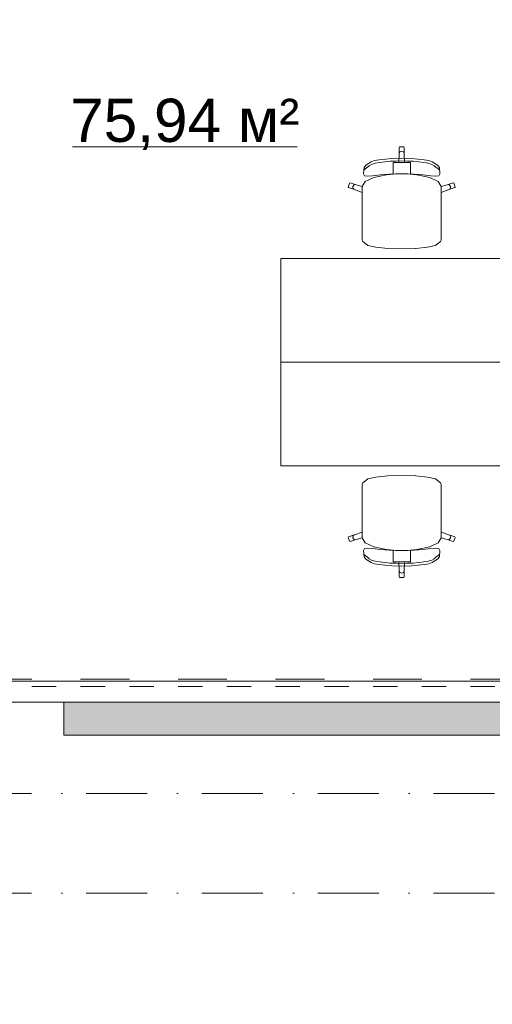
# Model space of a CAD drawing. Header units: millimetres. Extents: x -59761 to 112741, y -57975 to 46221.
# Tile 10 of 256: x -5856 to -3120, y -28218 to -22523. Entities that reach past the tile are written whole.
import ezdxf

# ---------------------------------------------------------------- set-up
doc = ezdxf.new("R2010")
doc.units = ezdxf.units.MM
for name, pattern in [('Wipeout_Contour', [1000, 0, -1000]), ('короткая штриховая', [282.222222, 141.111111, -141.111111]), ('Штриховая', [564.444447, 282.222223, -282.222223]), ('Штрихпунктирная', [670.277762, 352.777767, -176.388884, 0, -141.111112])]:
    doc.linetypes.add(name, pattern=pattern)
for name, color, linetype in [('Интерьер - Мебель', 7, 'Continuous'), ('Интерьер - Фитостена', 7, 'Continuous'), ('Конструктив - ГКЛ', 7, 'Continuous'), ('Элемент модели - Границы зон', 7, 'Continuous'), ('Элемент Модели - Зона', 7, 'Continuous'), ('Элемент Модели - Оси', 2, 'Continuous')]:
    doc.layers.add(name, color=color, linetype=linetype)
doc.styles.add('СГЕНЕРИР_СТИЛЬ_1', font='arial.ttf')

msp = doc.modelspace()

# ---------------------------------------------------------------- hatches: boundary and pattern name
at = {"layer": 'Интерьер - Фитостена', "linetype": 'Continuous', "lineweight": 0}
msp.add_hatch(color=255, dxfattribs=at).paths.add_polyline_path([(-5600, -26462.5), (-5600, -26662.5), (-2950, -26662.5), (-2950, -26462.5)])

# ---------------------------------------------------------------- linework, layer by layer
at = {"layer": 'Интерьер - Мебель', "color": 7, "linetype": 'Continuous', "lineweight": 15}
for p, q in [((-3659.58, -23262.39), (-3656.56, -23259.4)), ((-3659.58, -23299.28), (-3659.58, -23262.39)), ((-3658.43, -23293.56), (-3655.16, -23288.71)), ((-3656.56, -23259.4), (-3644.49, -23259.4)), ((-3655.16, -23288.71), (-3650.26, -23285.46)), ((-3650.26, -23285.46), (-3644.49, -23284.33)), ((-3632.41, -23259.4), (-3644.49, -23259.4)), ((-3638.71, -23285.46), (-3644.49, -23284.33)), ((-3633.81, -23288.71), (-3638.71, -23285.46)), ((-3630.54, -23293.56), (-3633.81, -23288.71)), ((-3629.39, -23262.39), (-3632.41, -23259.4)), ((-3629.39, -23299.28), (-3629.39, -23262.39)), ((-3852.05, -23365.44), (-3821.02, -23345.38)), ((-3821.02, -23345.38), (-3801.07, -23338.12)), ((-3801.07, -23338.12), (-3775.19, -23333.32)), ((-3773.01, -23348.92), (-3798.95, -23353.86)), ((-3775.19, -23333.32), (-3701.99, -23326.34)), ((-3743.03, -23345.23), (-3773.01, -23348.92)), ((-3710.58, -23342.69), (-3743.03, -23345.23)), ((-3677.21, -23341.23), (-3710.58, -23342.69)), ((-3701.99, -23326.34), (-3644.49, -23324.16)), ((-3694.8, -23379.06), (-3694.8, -23349.14)), ((-3694.8, -23349.14), (-3661.38, -23349.14)), ((-3644.49, -23340.76), (-3677.21, -23341.23)), ((-3661.38, -23349.14), (-3659.58, -23299.28)), ((-3661.38, -23349.14), (-3644.49, -23349.14)), ((-3659.58, -23299.28), (-3658.43, -23293.56)), ((-3586.98, -23326.34), (-3644.49, -23324.16)), ((-3644.49, -23340.76), (-3611.76, -23341.23)), ((-3627.59, -23349.14), (-3644.49, -23349.14)), ((-3629.39, -23299.28), (-3630.54, -23293.56)), ((-3627.59, -23349.14), (-3629.39, -23299.28)), ((-3594.17, -23349.14), (-3627.59, -23349.14)), ((-3611.76, -23341.23), (-3578.4, -23342.69)), ((-3594.17, -23379.06), (-3594.17, -23349.14)), ((-3513.78, -23333.32), (-3586.98, -23326.34)), ((-3578.4, -23342.69), (-3545.94, -23345.23)), ((-3545.94, -23345.23), (-3515.96, -23348.92)), ((-3515.96, -23348.92), (-3490.02, -23353.86)), ((-3487.9, -23338.12), (-3513.78, -23333.32)), ((-3467.95, -23345.38), (-3487.9, -23338.12)), ((-3436.92, -23365.44), (-3467.95, -23345.38)), ((-3865.88, -23414.71), (-3862.59, -23378.63)), ((-3859.5, -23389.19), (-3863.25, -23391.81)), ((-3862.59, -23378.63), (-3852.05, -23365.44)), ((-3853.25, -23384.04), (-3859.5, -23389.19)), ((-3844.21, -23377.88), (-3853.25, -23384.04)), ((-3832.5, -23367.81), (-3844.21, -23377.88)), ((-3819.31, -23360.13), (-3832.5, -23367.81)), ((-3798.95, -23353.86), (-3819.31, -23360.13)), ((-3694.8, -23417.77), (-3694.8, -23379.06)), ((-3594.17, -23417.77), (-3594.17, -23379.06)), ((-3490.02, -23353.86), (-3469.66, -23360.13)), ((-3469.66, -23360.13), (-3456.47, -23367.81)), ((-3456.47, -23367.81), (-3444.76, -23377.88)), ((-3444.76, -23377.88), (-3435.72, -23384.04)), ((-3426.38, -23378.63), (-3436.92, -23365.44)), ((-3435.72, -23384.04), (-3429.47, -23389.19)), ((-3429.47, -23389.19), (-3425.72, -23391.81)), ((-3423.09, -23414.71), (-3426.38, -23378.63)), ((-3873.64, -23487.67), (-3856.3, -23459.81)), ((-3859.17, -23426.26), (-3865.88, -23414.71)), ((-3841.94, -23429.31), (-3859.17, -23426.26)), ((-3856.3, -23459.81), (-3806.6, -23436.03)), ((-3813.02, -23426.72), (-3841.94, -23429.31)), ((-3767.71, -23420.9), (-3813.02, -23426.72)), ((-3806.6, -23436.03), (-3732.22, -23420.15)), ((-3716.78, -23416.23), (-3767.71, -23420.9)), ((-3732.22, -23420.15), (-3694.8, -23417.77)), ((-3644.49, -23413.9), (-3716.78, -23416.23)), ((-3694.8, -23417.77), (-3644.49, -23414.57)), ((-3644.49, -23413.9), (-3572.19, -23416.23)), ((-3594.17, -23417.77), (-3644.49, -23414.57)), ((-3556.75, -23420.15), (-3594.17, -23417.77)), ((-3572.19, -23416.23), (-3521.26, -23420.9)), ((-3482.37, -23436.03), (-3556.75, -23420.15)), ((-3521.26, -23420.9), (-3475.95, -23426.72)), ((-3432.67, -23459.81), (-3482.37, -23436.03)), ((-3475.95, -23426.72), (-3447.03, -23429.31)), ((-3447.03, -23429.31), (-3429.81, -23426.26)), ((-3415.33, -23487.67), (-3432.67, -23459.81)), ((-3429.81, -23426.26), (-3423.09, -23414.71)), ((-3954.49, -23491.27), (-3947.02, -23468.51)), ((-3952.55, -23495.04), (-3954.49, -23491.27)), ((-3917.13, -23506.44), (-3952.55, -23495.04)), ((-3947.02, -23468.51), (-3943.22, -23466.59)), ((-3943.22, -23466.59), (-3907.81, -23477.99)), ((-3927.52, -23493.39), (-3926.83, -23487.59)), ((-3925.92, -23499.01), (-3927.52, -23493.39)), ((-3926.83, -23487.59), (-3923.95, -23482.5)), ((-3922.27, -23503.59), (-3925.92, -23499.01)), ((-3923.95, -23482.5), (-3919.32, -23478.89)), ((-3917.13, -23506.44), (-3922.27, -23503.59)), ((-3919.32, -23478.89), (-3913.65, -23477.3)), ((-3873.76, -23522.12), (-3917.13, -23506.44)), ((-3913.65, -23477.3), (-3907.81, -23477.99)), ((-3907.81, -23477.99), (-3873.64, -23487.67)), ((-3873.76, -23487.86), (-3873.64, -23487.67)), ((-3873.76, -23487.86), (-3873.76, -23522.12)), ((-3381.17, -23477.99), (-3415.33, -23487.67)), ((-3415.21, -23487.86), (-3415.33, -23487.67)), ((-3415.21, -23487.86), (-3415.21, -23522.12)), ((-3415.21, -23522.12), (-3371.84, -23506.44)), ((-3345.75, -23466.59), (-3381.17, -23477.99)), ((-3375.32, -23477.3), (-3381.17, -23477.99)), ((-3369.65, -23478.89), (-3375.32, -23477.3)), ((-3371.84, -23506.44), (-3336.42, -23495.04)), ((-3371.84, -23506.44), (-3366.7, -23503.59)), ((-3365.02, -23482.5), (-3369.65, -23478.89)), ((-3366.7, -23503.59), (-3363.05, -23499.01)), ((-3362.14, -23487.59), (-3365.02, -23482.5)), ((-3363.05, -23499.01), (-3361.45, -23493.39)), ((-3361.45, -23493.39), (-3362.14, -23487.59)), ((-3341.95, -23468.51), (-3345.75, -23466.59)), ((-3334.49, -23491.27), (-3341.95, -23468.51)), ((-3336.42, -23495.04), (-3334.49, -23491.27)), ((-3873.76, -23731.23), (-3873.76, -23522.12)), ((-3415.21, -23731.23), (-3415.21, -23522.12)), ((-3873.76, -23767.31), (-3873.76, -23731.23)), ((-3415.21, -23767.31), (-3415.21, -23731.23)), ((-3873.76, -23798.35), (-3873.76, -23767.31)), ((-3869.21, -23806.95), (-3873.76, -23798.35)), ((-3419.76, -23806.95), (-3415.21, -23798.35)), ((-3415.21, -23798.35), (-3415.21, -23767.31)), ((-3842.41, -23828.11), (-3869.21, -23806.95)), ((-3840.27, -23828.99), (-3842.41, -23828.11)), ((-3794.34, -23839.68), (-3840.27, -23828.99)), ((-3725.58, -23846.82), (-3794.34, -23839.68)), ((-3724.52, -23846.92), (-3725.58, -23846.82)), ((-3644.49, -23849.4), (-3724.52, -23846.92)), ((-3644.49, -23849.4), (-3564.45, -23846.92)), ((-3564.45, -23846.92), (-3563.39, -23846.82)), ((-3563.39, -23846.82), (-3494.63, -23839.68)), ((-3494.63, -23839.68), (-3448.7, -23828.99)), ((-3448.7, -23828.99), (-3446.56, -23828.11)), ((-3446.56, -23828.11), (-3419.76, -23806.95)), ((-3794.34, -25169.12), (-3840.27, -25179.81)), ((-3725.58, -25161.97), (-3794.34, -25169.12)), ((-3724.52, -25161.87), (-3725.58, -25161.97)), ((-3644.49, -25159.4), (-3724.52, -25161.87)), ((-3644.49, -25159.4), (-3564.45, -25161.87)), ((-3564.45, -25161.87), (-3563.39, -25161.97)), ((-3563.39, -25161.97), (-3494.63, -25169.12)), ((-3494.63, -25169.12), (-3448.7, -25179.81)), ((-3869.21, -25201.84), (-3873.76, -25210.44)), ((-3873.76, -25210.44), (-3873.76, -25241.48)), ((-3842.41, -25180.68), (-3869.21, -25201.84)), ((-3840.27, -25179.81), (-3842.41, -25180.68)), ((-3448.7, -25179.81), (-3446.56, -25180.68)), ((-3446.56, -25180.68), (-3419.76, -25201.84)), ((-3419.76, -25201.84), (-3415.21, -25210.44)), ((-3415.21, -25210.44), (-3415.21, -25241.48)), ((-3873.76, -25241.48), (-3873.76, -25277.56)), ((-3873.76, -25277.56), (-3873.76, -25486.67)), ((-3415.21, -25241.48), (-3415.21, -25277.56)), ((-3415.21, -25277.56), (-3415.21, -25486.67)), ((-3917.13, -25502.35), (-3952.55, -25513.75)), ((-3925.92, -25509.79), (-3927.52, -25515.4)), ((-3922.27, -25505.2), (-3925.92, -25509.79)), ((-3917.13, -25502.35), (-3922.27, -25505.2)), ((-3873.76, -25486.67), (-3917.13, -25502.35)), ((-3873.76, -25520.93), (-3873.76, -25486.67)), ((-3415.21, -25520.93), (-3415.21, -25486.67)), ((-3415.21, -25486.67), (-3371.84, -25502.35)), ((-3371.84, -25502.35), (-3366.7, -25505.2)), ((-3371.84, -25502.35), (-3336.42, -25513.75)), ((-3366.7, -25505.2), (-3363.05, -25509.79)), ((-3363.05, -25509.79), (-3361.45, -25515.4)), ((-3952.55, -25513.75), (-3954.49, -25517.52)), ((-3954.49, -25517.52), (-3947.02, -25540.28)), ((-3947.02, -25540.28), (-3943.22, -25542.2)), ((-3943.22, -25542.2), (-3907.81, -25530.8)), ((-3927.52, -25515.4), (-3926.83, -25521.2)), ((-3926.83, -25521.2), (-3923.95, -25526.29)), ((-3923.95, -25526.29), (-3919.32, -25529.9)), ((-3919.32, -25529.9), (-3913.65, -25531.49)), ((-3913.65, -25531.49), (-3907.81, -25530.8)), ((-3907.81, -25530.8), (-3873.64, -25521.12)), ((-3873.76, -25520.93), (-3873.64, -25521.12)), ((-3873.64, -25521.12), (-3856.3, -25548.98)), ((-3856.3, -25548.98), (-3806.6, -25572.76)), ((-3432.67, -25548.98), (-3482.37, -25572.76)), ((-3415.33, -25521.12), (-3432.67, -25548.98)), ((-3415.21, -25520.93), (-3415.33, -25521.12)), ((-3381.17, -25530.8), (-3415.33, -25521.12)), ((-3375.32, -25531.49), (-3381.17, -25530.8)), ((-3345.75, -25542.2), (-3381.17, -25530.8)), ((-3369.65, -25529.9), (-3375.32, -25531.49)), ((-3365.02, -25526.29), (-3369.65, -25529.9)), ((-3362.14, -25521.2), (-3365.02, -25526.29)), ((-3361.45, -25515.4), (-3362.14, -25521.2)), ((-3341.95, -25540.28), (-3345.75, -25542.2)), ((-3334.49, -25517.52), (-3341.95, -25540.28)), ((-3336.42, -25513.75), (-3334.49, -25517.52)), ((-3859.17, -25582.53), (-3865.88, -25594.08)), ((-3865.88, -25594.08), (-3862.59, -25630.16)), ((-3859.5, -25619.6), (-3863.25, -25616.98)), ((-3853.25, -25624.75), (-3859.5, -25619.6)), ((-3841.94, -25579.48), (-3859.17, -25582.53)), ((-3844.21, -25630.91), (-3853.25, -25624.75)), ((-3813.02, -25582.07), (-3841.94, -25579.48)), ((-3767.71, -25587.9), (-3813.02, -25582.07)), ((-3806.6, -25572.76), (-3732.22, -25588.65)), ((-3716.78, -25592.56), (-3767.71, -25587.9)), ((-3732.22, -25588.65), (-3694.8, -25591.02)), ((-3644.49, -25594.89), (-3716.78, -25592.56)), ((-3694.8, -25591.02), (-3644.49, -25594.22)), ((-3694.8, -25591.02), (-3694.8, -25629.73)), ((-3594.17, -25591.02), (-3644.49, -25594.22)), ((-3644.49, -25594.89), (-3572.19, -25592.56)), ((-3556.75, -25588.65), (-3594.17, -25591.02)), ((-3594.17, -25591.02), (-3594.17, -25629.73)), ((-3572.19, -25592.56), (-3521.26, -25587.9)), ((-3482.37, -25572.76), (-3556.75, -25588.65)), ((-3521.26, -25587.9), (-3475.95, -25582.07)), ((-3475.95, -25582.07), (-3447.03, -25579.48)), ((-3447.03, -25579.48), (-3429.81, -25582.53)), ((-3444.76, -25630.91), (-3435.72, -25624.75)), ((-3435.72, -25624.75), (-3429.47, -25619.6)), ((-3429.81, -25582.53), (-3423.09, -25594.08)), ((-3429.47, -25619.6), (-3425.72, -25616.98)), ((-3423.09, -25594.08), (-3426.38, -25630.16)), ((-3862.59, -25630.16), (-3852.05, -25643.35)), ((-3852.05, -25643.35), (-3821.02, -25663.41)), ((-3832.5, -25640.98), (-3844.21, -25630.91)), ((-3819.31, -25648.66), (-3832.5, -25640.98)), ((-3821.02, -25663.41), (-3801.07, -25670.67)), ((-3798.95, -25654.93), (-3819.31, -25648.66)), ((-3801.07, -25670.67), (-3775.19, -25675.47)), ((-3773.01, -25659.87), (-3798.95, -25654.93)), ((-3775.19, -25675.47), (-3701.99, -25682.45)), ((-3743.03, -25663.56), (-3773.01, -25659.87)), ((-3710.58, -25666.1), (-3743.03, -25663.56)), ((-3677.21, -25667.56), (-3710.58, -25666.1)), ((-3701.99, -25682.45), (-3644.49, -25684.63)), ((-3694.8, -25629.73), (-3694.8, -25659.65)), ((-3694.8, -25659.65), (-3661.38, -25659.65)), ((-3644.49, -25668.03), (-3677.21, -25667.56)), ((-3661.38, -25659.65), (-3644.49, -25659.65)), ((-3661.38, -25659.65), (-3659.58, -25709.51)), ((-3627.59, -25659.65), (-3644.49, -25659.65)), ((-3644.49, -25668.03), (-3611.76, -25667.56)), ((-3586.98, -25682.45), (-3644.49, -25684.63)), ((-3627.59, -25659.65), (-3629.39, -25709.51)), ((-3594.17, -25659.65), (-3627.59, -25659.65)), ((-3611.76, -25667.56), (-3578.4, -25666.1)), ((-3594.17, -25629.73), (-3594.17, -25659.65)), ((-3513.78, -25675.47), (-3586.98, -25682.45)), ((-3578.4, -25666.1), (-3545.94, -25663.56)), ((-3545.94, -25663.56), (-3515.96, -25659.87)), ((-3515.96, -25659.87), (-3490.02, -25654.93)), ((-3487.9, -25670.67), (-3513.78, -25675.47)), ((-3490.02, -25654.93), (-3469.66, -25648.66)), ((-3467.95, -25663.41), (-3487.9, -25670.67)), ((-3469.66, -25648.66), (-3456.47, -25640.98)), ((-3436.92, -25643.35), (-3467.95, -25663.41)), ((-3456.47, -25640.98), (-3444.76, -25630.91)), ((-3426.38, -25630.16), (-3436.92, -25643.35)), ((-3659.58, -25709.51), (-3658.43, -25715.23)), ((-3659.58, -25709.51), (-3659.58, -25746.4)), ((-3658.43, -25715.23), (-3655.16, -25720.08)), ((-3655.16, -25720.08), (-3650.26, -25723.33)), ((-3650.26, -25723.33), (-3644.49, -25724.47)), ((-3638.71, -25723.33), (-3644.49, -25724.47)), ((-3633.81, -25720.08), (-3638.71, -25723.33)), ((-3630.54, -25715.23), (-3633.81, -25720.08)), ((-3629.39, -25709.51), (-3630.54, -25715.23)), ((-3629.39, -25709.51), (-3629.39, -25746.4)), ((-3659.58, -25746.4), (-3656.56, -25749.4)), ((-3656.56, -25749.4), (-3644.49, -25749.4)), ((-3632.41, -25749.4), (-3644.49, -25749.4)), ((-3629.39, -25746.4), (-3632.41, -25749.4))]:
    msp.add_line(p, q, dxfattribs=at)
at = {"layer": 'Интерьер - Мебель', "color": 7, "linetype": 'Continuous', "lineweight": 15, "flags": 128}
for points in [[(-4344.49, -24504.4), (-2944.49, -24504.4), (-2944.49, -23904.4), (-4344.49, -23904.4)], [(-4344.49, -24504.4), (-2944.49, -24504.4), (-2944.49, -25104.4), (-4344.49, -25104.4)]]:
    msp.add_lwpolyline(points, close=True, dxfattribs=at)
at = {"layer": 'Интерьер - Фитостена', "color": 7, "linetype": 'Continuous', "lineweight": 15, "flags": 128}
msp.add_lwpolyline([(-5600, -26462.5), (-2950, -26462.5), (-2950, -26662.5), (-5600, -26662.5)], close=True, dxfattribs=at)
at = {"layer": 'Элемент Модели - Зона', "color": 7, "linetype": 'Continuous', "lineweight": 15}
msp.add_line((-5550.95, -23258.11), (-4250.37, -23258.11), dxfattribs=at)
at = {"layer": 'Элемент Модели - Зона', "color": 253, "linetype": 'Штриховая', "lineweight": 15, "flags": 128}
for points in [[(-8890, -26337.5), (180, -26337.5), (180, -18300), (-300, -18300), (-300, -17920), (-8250, -17920), (-8250, -18300), (-8850, -18300), (-8850, -17920), (-8890, -17920)], [(-8850, -26462.5), (-8890, -26462.5), (-8890, -35700), (300, -35700), (22804.74, -35700), (22804.74, -30917.04), (26685.92, -27035.86), (26700.06, -27050), (26720.02, -27050), (26720.02, -27030), (26680.06, -27030), (26680.06, -26966.28), (22804.74, -23090.96), (22804.74, -20310.5), (20654.74, -20310.5), (20654.74, -17920), (18300, -17920), (18300, -18300), (17700, -18300), (17700, -17920), (9300, -17920), (9300, -18300), (8843.73, -18300), (8843.73, -19745.4), (5659.84, -22929.3), (300, -22929.3), (300, -26350), (300, -26462.5), (300, -26950), (-300, -26950), (-300, -26462.5), (-8250, -26462.5), (-8250, -26950), (-8850, -26950)]]:
    msp.add_lwpolyline(points, close=True, dxfattribs=at)
at = {"layer": 'Элемент Модели - Оси', "color": 7, "linetype": 'Штрихпунктирная', "lineweight": 15}
for p, q in [((-57760.58, -26425), (110650, -26425)), ((-57760.58, -27000), (110650, -27000)), ((-57760.58, -27575), (110650, -27575))]:
    msp.add_line(p, q, dxfattribs=at)

# ---------------------------------------------------------------- texts
at = {"layer": 'Элемент Модели - Зона', "color": 7, "lineweight": 15, "insert": (-4900.66, -23128.8), "char_height": 250, "attachment_point": 5, "style": 'СГЕНЕРИР_СТИЛЬ_1'}
msp.add_mtext('\\A1;{\\pqc;\\fArial|b0|i0|c204|p38;75,94 м²}', dxfattribs=at)

# ---------------------------------------------------------------- next in the draw order: wipeouts: each hides what was drawn before it
at = {"color": 254, "linetype": 'Wipeout_Contour', "lineweight": 0, "ltscale": 9893126.466846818}
msp.add_wipeout([(-8245, -26470), (-305, -26470), (-305, -26350), (-8245, -26350)], dxfattribs=at).dxf.layer = 'Конструктив - ГКЛ'

# ---------------------------------------------------------------- next in the draw order: linework, layer by layer
at = {"layer": 'Конструктив - ГКЛ', "color": 7, "linetype": 'Continuous', "lineweight": 15, "flags": 128}
for points in [[(-305, -26350), (-8250, -26350)], [(-8245, -26470), (-305, -26470)]]:
    msp.add_lwpolyline(points, dxfattribs=at)
at = {"layer": 'Элемент модели - Границы зон', "color": 7, "linetype": 'короткая штриховая', "lineweight": 15}
msp.add_lwpolyline([(-8890, -26380), (300, -26380), (300, -17920)], dxfattribs=at)

doc.saveas('drawing.dxf')
